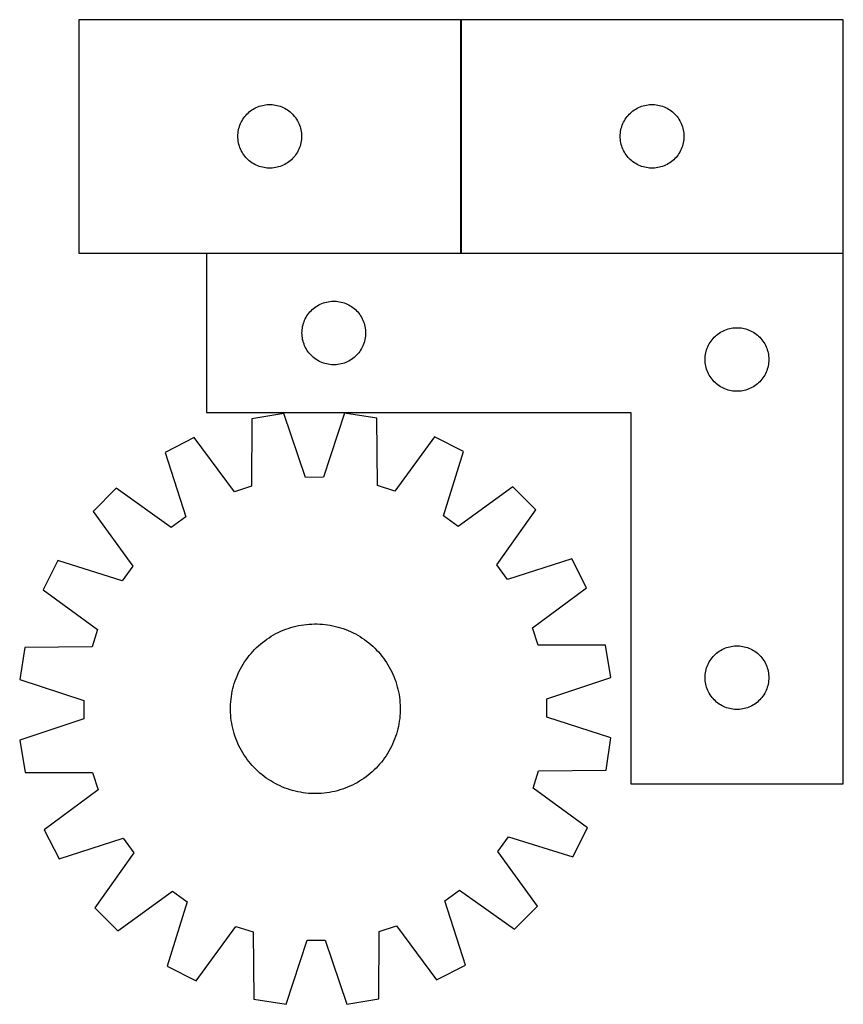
# Model space of a CAD drawing. Header units: millimetres. Extents: x 9 to 1428, y 7 to 471.
# Tile 3 of 5: x 601 to 989, y 7 to 471. Entities that reach past the tile are written whole.
import ezdxf

# ---------------------------------------------------------------- set-up
doc = ezdxf.new("R2010")
doc.units = ezdxf.units.MM
doc.layers.add('COMMON', color=5, linetype='CONTINUOUS', true_color=0x0000ff)
doc.layers.add('CUT', color=7, linetype='CONTINUOUS', true_color=0x000000)

msp = doc.modelspace()

# ---------------------------------------------------------------- linework, layer by layer
at = {"layer": 'COMMON'}
for p, q in [((809.150238, 360.725459), (809.150238, 470.725459)), ((989.350239, 360.725459), (989.350239, 371.380182)), ((689.250238, 360.625458), (809.050237, 360.625458)), ((809.250238, 360.625458), (989.250238, 360.625458)), ((989.350239, 110.525458), (989.350239, 360.525458))]:
    msp.add_line(p, q, dxfattribs=at)
at = {"layer": 'CUT'}
for p, q in [((809.050237, 470.725459), (629.050237, 470.725459)), ((629.050237, 470.725459), (629.050237, 360.725459)), ((809.050237, 360.725459), (809.050237, 470.725459)), ((989.250238, 470.725459), (809.250238, 470.725459)), ((809.250238, 470.725459), (809.250238, 360.725459)), ((989.250238, 360.725459), (989.250238, 470.725459)), ((708.861137, 426.73374), (709.441339, 427.243666)), ((709.441339, 427.243666), (710.047023, 427.723048)), ((710.047023, 427.723048), (710.676581, 428.170614)), ((710.676581, 428.170614), (711.328345, 428.585179)), ((711.328345, 428.585179), (712.000586, 428.965641)), ((712.000586, 428.965641), (712.691521, 429.310993)), ((712.691521, 429.310993), (713.399319, 429.620319)), ((713.399319, 429.620319), (714.122101, 429.892798)), ((714.122101, 429.892798), (714.857953, 430.127707)), ((714.857953, 430.127707), (715.604921, 430.324425)), ((715.604921, 430.324425), (716.361026, 430.482429)), ((716.361026, 430.482429), (717.124262, 430.601299)), ((717.124262, 430.601299), (717.892605, 430.680722)), ((717.892605, 430.680722), (718.664018, 430.720486)), ((718.664018, 430.720486), (719.436456, 430.720486)), ((719.436456, 430.720486), (720.207869, 430.680722)), ((720.207869, 430.680722), (720.976212, 430.601299)), ((720.976212, 430.601299), (721.739449, 430.482429)), ((721.739449, 430.482429), (722.495553, 430.324425)), ((722.495553, 430.324425), (723.242522, 430.127707)), ((723.242522, 430.127707), (723.978373, 429.892798)), ((723.978373, 429.892798), (724.701156, 429.620319)), ((724.701156, 429.620319), (725.408953, 429.310993)), ((725.408953, 429.310993), (726.099888, 428.965641)), ((726.099888, 428.965641), (726.772129, 428.585179)), ((726.772129, 428.585179), (727.423893, 428.170614)), ((727.423893, 428.170614), (728.053451, 427.723048)), ((728.053451, 427.723048), (728.659135, 427.243666)), ((728.659135, 427.243666), (729.239337, 426.73374)), ((889.061138, 426.73374), (889.64134, 427.243666)), ((889.64134, 427.243666), (890.247024, 427.723048)), ((890.247024, 427.723048), (890.876582, 428.170614)), ((890.876582, 428.170614), (891.528346, 428.585179)), ((891.528346, 428.585179), (892.200587, 428.965641)), ((892.200587, 428.965641), (892.891522, 429.310993)), ((892.891522, 429.310993), (893.59932, 429.620319)), ((893.59932, 429.620319), (894.322102, 429.892798)), ((894.322102, 429.892798), (895.057954, 430.127707)), ((895.057954, 430.127707), (895.804922, 430.324425)), ((895.804922, 430.324425), (896.561027, 430.482429)), ((896.561027, 430.482429), (897.324263, 430.601299)), ((897.324263, 430.601299), (898.092606, 430.680722)), ((898.092606, 430.680722), (898.864019, 430.720486)), ((898.864019, 430.720486), (899.636457, 430.720486)), ((899.636457, 430.720486), (900.40787, 430.680722)), ((900.40787, 430.680722), (901.176213, 430.601299)), ((901.176213, 430.601299), (901.93945, 430.482429)), ((901.93945, 430.482429), (902.695554, 430.324425)), ((902.695554, 430.324425), (903.442523, 430.127707)), ((903.442523, 430.127707), (904.178374, 429.892798)), ((904.178374, 429.892798), (904.901157, 429.620319)), ((904.901157, 429.620319), (905.608954, 429.310993)), ((905.608954, 429.310993), (906.299889, 428.965641)), ((906.299889, 428.965641), (906.97213, 428.585179)), ((906.97213, 428.585179), (907.623894, 428.170614)), ((907.623894, 428.170614), (908.253452, 427.723048)), ((908.253452, 427.723048), (908.859136, 427.243666)), ((908.859136, 427.243666), (909.439338, 426.73374)), ((705.305484, 421.732268), (705.632931, 422.431866)), ((705.632931, 422.431866), (705.995959, 423.11368)), ((705.995959, 423.11368), (706.393604, 423.775902)), ((706.393604, 423.775902), (706.824812, 424.416776)), ((706.824812, 424.416776), (707.28844, 425.034602)), ((707.28844, 425.034602), (707.783258, 425.627741)), ((707.783258, 425.627741), (708.307954, 426.194622)), ((708.307954, 426.194622), (708.861137, 426.73374)), ((729.239337, 426.73374), (729.79252, 426.194622)), ((729.79252, 426.194622), (730.317216, 425.627741)), ((730.317216, 425.627741), (730.812034, 425.034602)), ((730.812034, 425.034602), (731.275662, 424.416776)), ((731.275662, 424.416776), (731.706871, 423.775902)), ((731.706871, 423.775902), (732.104516, 423.11368)), ((732.104516, 423.11368), (732.467543, 422.431866)), ((732.467543, 422.431866), (732.794991, 421.732268)), ((885.505485, 421.732268), (885.832932, 422.431866)), ((885.832932, 422.431866), (886.19596, 423.11368)), ((886.19596, 423.11368), (886.593605, 423.775902)), ((886.593605, 423.775902), (887.024813, 424.416776)), ((887.024813, 424.416776), (887.488441, 425.034602)), ((887.488441, 425.034602), (887.983259, 425.627741)), ((887.983259, 425.627741), (888.507955, 426.194622)), ((888.507955, 426.194622), (889.061138, 426.73374)), ((909.439338, 426.73374), (909.992521, 426.194622)), ((909.992521, 426.194622), (910.517217, 425.627741)), ((910.517217, 425.627741), (911.012035, 425.034602)), ((911.012035, 425.034602), (911.475663, 424.416776)), ((911.475663, 424.416776), (911.906872, 423.775902)), ((911.906872, 423.775902), (912.304517, 423.11368)), ((912.304517, 423.11368), (912.667544, 422.431866)), ((912.667544, 422.431866), (912.994992, 421.732268)), ((704.129739, 417.267774), (704.228919, 418.033818)), ((704.228919, 418.033818), (704.367402, 418.79374)), ((704.367402, 418.79374), (704.544821, 419.545526)), ((704.544821, 419.545526), (704.760706, 420.287182)), ((704.760706, 420.287182), (705.014485, 421.016741)), ((705.014485, 421.016741), (705.305484, 421.732268)), ((732.794991, 421.732268), (733.085989, 421.016741)), ((733.085989, 421.016741), (733.339768, 420.287182)), ((733.339768, 420.287182), (733.555653, 419.545526)), ((733.555653, 419.545526), (733.733072, 418.79374)), ((733.733072, 418.79374), (733.871556, 418.033818)), ((733.871556, 418.033818), (733.970735, 417.267774)), ((884.32974, 417.267774), (884.42892, 418.033818)), ((884.42892, 418.033818), (884.567403, 418.79374)), ((884.567403, 418.79374), (884.744822, 419.545526)), ((884.744822, 419.545526), (884.960707, 420.287182)), ((884.960707, 420.287182), (885.214486, 421.016741)), ((885.214486, 421.016741), (885.505485, 421.732268)), ((912.994992, 421.732268), (913.28599, 421.016741)), ((913.28599, 421.016741), (913.539769, 420.287182)), ((913.539769, 420.287182), (913.755654, 419.545526)), ((913.755654, 419.545526), (913.933073, 418.79374)), ((913.933073, 418.79374), (914.071557, 418.033818)), ((914.071557, 418.033818), (914.170736, 417.267774)), ((704.050237, 415.725459), (704.070126, 416.497641)), ((704.070126, 414.953278), (704.050237, 415.725459)), ((704.070126, 416.497641), (704.129739, 417.267774)), ((704.129739, 414.183144), (704.070126, 414.953278)), ((704.228919, 413.417101), (704.129739, 414.183144)), ((704.367402, 412.657178), (704.228919, 413.417101)), ((733.871556, 413.417101), (733.733072, 412.657178)), ((733.970735, 414.183144), (733.871556, 413.417101)), ((733.970735, 417.267774), (734.030348, 416.497641)), ((734.030348, 414.953278), (733.970735, 414.183144)), ((734.030348, 416.497641), (734.050237, 415.725459)), ((734.050237, 415.725459), (734.030348, 414.953278)), ((884.250238, 415.725459), (884.270127, 416.497641)), ((884.270127, 414.953278), (884.250238, 415.725459)), ((884.270127, 416.497641), (884.32974, 417.267774)), ((884.32974, 414.183144), (884.270127, 414.953278)), ((884.42892, 413.417101), (884.32974, 414.183144)), ((884.567403, 412.657178), (884.42892, 413.417101)), ((914.071557, 413.417101), (913.933073, 412.657178)), ((914.170736, 414.183144), (914.071557, 413.417101)), ((914.170736, 417.267774), (914.230349, 416.497641)), ((914.230349, 414.953278), (914.170736, 414.183144)), ((914.230349, 416.497641), (914.250238, 415.725459)), ((914.250238, 415.725459), (914.230349, 414.953278)), ((704.544821, 411.905392), (704.367402, 412.657178)), ((704.760706, 411.163737), (704.544821, 411.905392)), ((705.014485, 410.434178), (704.760706, 411.163737)), ((705.305484, 409.718651), (705.014485, 410.434178)), ((705.632931, 409.019052), (705.305484, 409.718651)), ((705.995959, 408.337238), (705.632931, 409.019052)), ((732.467543, 409.019052), (732.104516, 408.337238)), ((732.794991, 409.718651), (732.467543, 409.019052)), ((733.085989, 410.434178), (732.794991, 409.718651)), ((733.339768, 411.163737), (733.085989, 410.434178)), ((733.555653, 411.905392), (733.339768, 411.163737)), ((733.733072, 412.657178), (733.555653, 411.905392)), ((884.744822, 411.905392), (884.567403, 412.657178)), ((884.960707, 411.163737), (884.744822, 411.905392)), ((885.214486, 410.434178), (884.960707, 411.163737)), ((885.505485, 409.718651), (885.214486, 410.434178)), ((885.832932, 409.019052), (885.505485, 409.718651)), ((886.19596, 408.337238), (885.832932, 409.019052)), ((912.667544, 409.019052), (912.304517, 408.337238)), ((912.994992, 409.718651), (912.667544, 409.019052)), ((913.28599, 410.434178), (912.994992, 409.718651)), ((913.539769, 411.163737), (913.28599, 410.434178)), ((913.755654, 411.905392), (913.539769, 411.163737)), ((913.933073, 412.657178), (913.755654, 411.905392)), ((706.393604, 407.675016), (705.995959, 408.337238)), ((706.824812, 407.034143), (706.393604, 407.675016)), ((707.28844, 406.416317), (706.824812, 407.034143)), ((707.783258, 405.823177), (707.28844, 406.416317)), ((708.307954, 405.256297), (707.783258, 405.823177)), ((708.861137, 404.717179), (708.307954, 405.256297)), ((709.441339, 404.207253), (708.861137, 404.717179)), ((710.047023, 403.727871), (709.441339, 404.207253)), ((728.659135, 404.207253), (728.053451, 403.727871)), ((729.239337, 404.717179), (728.659135, 404.207253)), ((729.79252, 405.256297), (729.239337, 404.717179)), ((730.317216, 405.823177), (729.79252, 405.256297)), ((730.812034, 406.416317), (730.317216, 405.823177)), ((731.275662, 407.034143), (730.812034, 406.416317)), ((731.706871, 407.675016), (731.275662, 407.034143)), ((732.104516, 408.337238), (731.706871, 407.675016)), ((886.593605, 407.675016), (886.19596, 408.337238)), ((887.024813, 407.034143), (886.593605, 407.675016)), ((887.488441, 406.416317), (887.024813, 407.034143)), ((887.983259, 405.823177), (887.488441, 406.416317)), ((888.507955, 405.256297), (887.983259, 405.823177)), ((889.061138, 404.717179), (888.507955, 405.256297)), ((889.64134, 404.207253), (889.061138, 404.717179)), ((890.247024, 403.727871), (889.64134, 404.207253)), ((908.859136, 404.207253), (908.253452, 403.727871)), ((909.439338, 404.717179), (908.859136, 404.207253)), ((909.992521, 405.256297), (909.439338, 404.717179)), ((910.517217, 405.823177), (909.992521, 405.256297)), ((911.012035, 406.416317), (910.517217, 405.823177)), ((911.475663, 407.034143), (911.012035, 406.416317)), ((911.906872, 407.675016), (911.475663, 407.034143)), ((912.304517, 408.337238), (911.906872, 407.675016)), ((710.676581, 403.280304), (710.047023, 403.727871)), ((711.328345, 402.86574), (710.676581, 403.280304)), ((712.000586, 402.485277), (711.328345, 402.86574)), ((712.691521, 402.139925), (712.000586, 402.485277)), ((713.399319, 401.8306), (712.691521, 402.139925)), ((714.122101, 401.558121), (713.399319, 401.8306)), ((714.857953, 401.323211), (714.122101, 401.558121)), ((715.604921, 401.126494), (714.857953, 401.323211)), ((716.361026, 400.96849), (715.604921, 401.126494)), ((717.124262, 400.849619), (716.361026, 400.96849)), ((717.892605, 400.770196), (717.124262, 400.849619)), ((718.664018, 400.730432), (717.892605, 400.770196)), ((719.436456, 400.730432), (718.664018, 400.730432)), ((720.207869, 400.770196), (719.436456, 400.730432)), ((720.976212, 400.849619), (720.207869, 400.770196)), ((721.739449, 400.96849), (720.976212, 400.849619)), ((722.495553, 401.126494), (721.739449, 400.96849)), ((723.242522, 401.323211), (722.495553, 401.126494)), ((723.978373, 401.558121), (723.242522, 401.323211)), ((724.701156, 401.8306), (723.978373, 401.558121)), ((725.408953, 402.139925), (724.701156, 401.8306)), ((726.099888, 402.485277), (725.408953, 402.139925)), ((726.772129, 402.86574), (726.099888, 402.485277)), ((727.423893, 403.280304), (726.772129, 402.86574)), ((728.053451, 403.727871), (727.423893, 403.280304)), ((890.876582, 403.280304), (890.247024, 403.727871)), ((891.528346, 402.86574), (890.876582, 403.280304)), ((892.200587, 402.485277), (891.528346, 402.86574)), ((892.891522, 402.139925), (892.200587, 402.485277)), ((893.59932, 401.8306), (892.891522, 402.139925)), ((894.322102, 401.558121), (893.59932, 401.8306)), ((895.057954, 401.323211), (894.322102, 401.558121)), ((895.804922, 401.126494), (895.057954, 401.323211)), ((896.561027, 400.96849), (895.804922, 401.126494)), ((897.324263, 400.849619), (896.561027, 400.96849)), ((898.092606, 400.770196), (897.324263, 400.849619)), ((898.864019, 400.730432), (898.092606, 400.770196)), ((899.636457, 400.730432), (898.864019, 400.730432)), ((900.40787, 400.770196), (899.636457, 400.730432)), ((901.176213, 400.849619), (900.40787, 400.770196)), ((901.93945, 400.96849), (901.176213, 400.849619)), ((902.695554, 401.126494), (901.93945, 400.96849)), ((903.442523, 401.323211), (902.695554, 401.126494)), ((904.178374, 401.558121), (903.442523, 401.323211)), ((904.901157, 401.8306), (904.178374, 401.558121)), ((905.608954, 402.139925), (904.901157, 401.8306)), ((906.299889, 402.485277), (905.608954, 402.139925)), ((906.97213, 402.86574), (906.299889, 402.485277)), ((907.623894, 403.280304), (906.97213, 402.86574)), ((908.253452, 403.727871), (907.623894, 403.280304)), ((629.050237, 360.725459), (809.050237, 360.725459)), ((989.250238, 360.525458), (689.250238, 360.525458)), ((689.250238, 360.525458), (689.250238, 285.525458)), ((809.250238, 360.725459), (989.250238, 360.725459)), ((989.250238, 110.525458), (989.250238, 360.525458)), ((739.061138, 334.033739), (739.64134, 334.543665)), ((739.64134, 334.543665), (740.247024, 335.023047)), ((740.247024, 335.023047), (740.876582, 335.470613)), ((740.876582, 335.470613), (741.528346, 335.885178)), ((741.528346, 335.885178), (742.200587, 336.26564)), ((742.200587, 336.26564), (742.891522, 336.610992)), ((742.891522, 336.610992), (743.59932, 336.920318)), ((743.59932, 336.920318), (744.322102, 337.192797)), ((744.322102, 337.192797), (745.057954, 337.427706)), ((745.057954, 337.427706), (745.804922, 337.624424)), ((745.804922, 337.624424), (746.561027, 337.782428)), ((746.561027, 337.782428), (747.324263, 337.901298)), ((747.324263, 337.901298), (748.092606, 337.980721)), ((748.092606, 337.980721), (748.864019, 338.020485)), ((748.864019, 338.020485), (749.636457, 338.020485)), ((749.636457, 338.020485), (750.40787, 337.980721)), ((750.40787, 337.980721), (751.176213, 337.901298)), ((751.176213, 337.901298), (751.93945, 337.782428)), ((751.93945, 337.782428), (752.695554, 337.624424)), ((752.695554, 337.624424), (753.442523, 337.427706)), ((753.442523, 337.427706), (754.178374, 337.192797)), ((754.178374, 337.192797), (754.901157, 336.920318)), ((754.901157, 336.920318), (755.608954, 336.610992)), ((755.608954, 336.610992), (756.299889, 336.26564)), ((756.299889, 336.26564), (756.97213, 335.885178)), ((756.97213, 335.885178), (757.623894, 335.470613)), ((757.623894, 335.470613), (758.253452, 335.023047)), ((758.253452, 335.023047), (758.859136, 334.543665)), ((758.859136, 334.543665), (759.439338, 334.033739)), ((735.505485, 329.032267), (735.832932, 329.731865)), ((735.832932, 329.731865), (736.19596, 330.413679)), ((736.19596, 330.413679), (736.593605, 331.075901)), ((736.593605, 331.075901), (737.024813, 331.716775)), ((737.024813, 331.716775), (737.488441, 332.334601)), ((737.488441, 332.334601), (737.983259, 332.92774)), ((737.983259, 332.92774), (738.507955, 333.494621)), ((738.507955, 333.494621), (739.061138, 334.033739)), ((759.439338, 334.033739), (759.992521, 333.494621)), ((759.992521, 333.494621), (760.517217, 332.92774)), ((760.517217, 332.92774), (761.012035, 332.334601)), ((761.012035, 332.334601), (761.475663, 331.716775)), ((761.475663, 331.716775), (761.906872, 331.075901)), ((761.906872, 331.075901), (762.304517, 330.413679)), ((762.304517, 330.413679), (762.667544, 329.731865)), ((762.667544, 329.731865), (762.994992, 329.032267)), ((734.32974, 324.567773), (734.42892, 325.333817)), ((734.42892, 325.333817), (734.567403, 326.093739)), ((734.567403, 326.093739), (734.744822, 326.845525)), ((734.744822, 326.845525), (734.960707, 327.587181)), ((734.960707, 327.587181), (735.214486, 328.31674)), ((735.214486, 328.31674), (735.505485, 329.032267)), ((762.994992, 329.032267), (763.28599, 328.31674)), ((763.28599, 328.31674), (763.539769, 327.587181)), ((763.539769, 327.587181), (763.755654, 326.845525)), ((763.755654, 326.845525), (763.933073, 326.093739)), ((763.933073, 326.093739), (764.071557, 325.333817)), ((764.071557, 325.333817), (764.170736, 324.567773)), ((935.057954, 324.927706), (935.804922, 325.124424)), ((935.804922, 325.124424), (936.561027, 325.282428)), ((936.561027, 325.282428), (937.324263, 325.401298)), ((937.324263, 325.401298), (938.092606, 325.480721)), ((938.092606, 325.480721), (938.864019, 325.520485)), ((938.864019, 325.520485), (939.636457, 325.520485)), ((939.636457, 325.520485), (940.40787, 325.480721)), ((940.40787, 325.480721), (941.176213, 325.401298)), ((941.176213, 325.401298), (941.93945, 325.282428)), ((941.93945, 325.282428), (942.695554, 325.124424)), ((942.695554, 325.124424), (943.442523, 324.927706)), ((734.250238, 323.025458), (734.270127, 323.79764)), ((734.270127, 322.253277), (734.250238, 323.025458)), ((734.270127, 323.79764), (734.32974, 324.567773)), ((734.32974, 321.483143), (734.270127, 322.253277)), ((734.42892, 320.7171), (734.32974, 321.483143)), ((734.567403, 319.957177), (734.42892, 320.7171)), ((764.071557, 320.7171), (763.933073, 319.957177)), ((764.170736, 321.483143), (764.071557, 320.7171)), ((764.170736, 324.567773), (764.230349, 323.79764)), ((764.230349, 322.253277), (764.170736, 321.483143)), ((764.230349, 323.79764), (764.250238, 323.025458)), ((764.250238, 323.025458), (764.230349, 322.253277)), ((927.488441, 319.834601), (927.983259, 320.42774)), ((927.983259, 320.42774), (928.507955, 320.994621)), ((928.507955, 320.994621), (929.061138, 321.533739)), ((929.061138, 321.533739), (929.64134, 322.043665)), ((929.64134, 322.043665), (930.247024, 322.523047)), ((930.247024, 322.523047), (930.876582, 322.970613)), ((930.876582, 322.970613), (931.528346, 323.385178)), ((931.528346, 323.385178), (932.200587, 323.76564)), ((932.200587, 323.76564), (932.891522, 324.110992)), ((932.891522, 324.110992), (933.59932, 324.420318)), ((933.59932, 324.420318), (934.322102, 324.692797)), ((934.322102, 324.692797), (935.057954, 324.927706)), ((943.442523, 324.927706), (944.178374, 324.692797)), ((944.178374, 324.692797), (944.901157, 324.420318)), ((944.901157, 324.420318), (945.608954, 324.110992)), ((945.608954, 324.110992), (946.299889, 323.76564)), ((946.299889, 323.76564), (946.97213, 323.385178)), ((946.97213, 323.385178), (947.623894, 322.970613)), ((947.623894, 322.970613), (948.253452, 322.523047)), ((948.253452, 322.523047), (948.859136, 322.043665)), ((948.859136, 322.043665), (949.439338, 321.533739)), ((949.439338, 321.533739), (949.992521, 320.994621)), ((949.992521, 320.994621), (950.517217, 320.42774)), ((950.517217, 320.42774), (951.012035, 319.834601)), ((734.744822, 319.205391), (734.567403, 319.957177)), ((734.960707, 318.463736), (734.744822, 319.205391)), ((735.214486, 317.734177), (734.960707, 318.463736)), ((735.505485, 317.01865), (735.214486, 317.734177)), ((735.832932, 316.319051), (735.505485, 317.01865)), ((736.19596, 315.637237), (735.832932, 316.319051)), ((762.667544, 316.319051), (762.304517, 315.637237)), ((762.994992, 317.01865), (762.667544, 316.319051)), ((763.28599, 317.734177), (762.994992, 317.01865)), ((763.539769, 318.463736), (763.28599, 317.734177)), ((763.755654, 319.205391), (763.539769, 318.463736)), ((763.933073, 319.957177), (763.755654, 319.205391)), ((924.960707, 315.087181), (925.214486, 315.81674)), ((925.214486, 315.81674), (925.505485, 316.532267)), ((925.505485, 316.532267), (925.832932, 317.231865)), ((925.832932, 317.231865), (926.19596, 317.913679)), ((926.19596, 317.913679), (926.593605, 318.575901)), ((926.593605, 318.575901), (927.024813, 319.216775)), ((927.024813, 319.216775), (927.488441, 319.834601)), ((951.012035, 319.834601), (951.475663, 319.216775)), ((951.475663, 319.216775), (951.906872, 318.575901)), ((951.906872, 318.575901), (952.304517, 317.913679)), ((952.304517, 317.913679), (952.667544, 317.231865)), ((952.667544, 317.231865), (952.994992, 316.532267)), ((952.994992, 316.532267), (953.28599, 315.81674)), ((953.28599, 315.81674), (953.539769, 315.087181)), ((736.593605, 314.975015), (736.19596, 315.637237)), ((737.024813, 314.334142), (736.593605, 314.975015)), ((737.488441, 313.716316), (737.024813, 314.334142)), ((737.983259, 313.123176), (737.488441, 313.716316)), ((738.507955, 312.556296), (737.983259, 313.123176)), ((739.061138, 312.017178), (738.507955, 312.556296)), ((739.64134, 311.507252), (739.061138, 312.017178)), ((740.247024, 311.02787), (739.64134, 311.507252)), ((740.876582, 310.580303), (740.247024, 311.02787)), ((758.253452, 311.02787), (757.623894, 310.580303)), ((758.859136, 311.507252), (758.253452, 311.02787)), ((759.439338, 312.017178), (758.859136, 311.507252)), ((759.992521, 312.556296), (759.439338, 312.017178)), ((760.517217, 313.123176), (759.992521, 312.556296)), ((761.012035, 313.716316), (760.517217, 313.123176)), ((761.475663, 314.334142), (761.012035, 313.716316)), ((761.906872, 314.975015), (761.475663, 314.334142)), ((762.304517, 315.637237), (761.906872, 314.975015)), ((924.250238, 310.525458), (924.270127, 311.29764)), ((924.270127, 311.29764), (924.32974, 312.067773)), ((924.32974, 312.067773), (924.42892, 312.833817)), ((924.42892, 312.833817), (924.567403, 313.593739)), ((924.567403, 313.593739), (924.744822, 314.345525)), ((924.744822, 314.345525), (924.960707, 315.087181)), ((953.539769, 315.087181), (953.755654, 314.345525)), ((953.755654, 314.345525), (953.933073, 313.593739)), ((953.933073, 313.593739), (954.071557, 312.833817)), ((954.071557, 312.833817), (954.170736, 312.067773)), ((954.170736, 312.067773), (954.230349, 311.29764)), ((954.230349, 311.29764), (954.250238, 310.525458)), ((741.528346, 310.165739), (740.876582, 310.580303)), ((742.200587, 309.785276), (741.528346, 310.165739)), ((742.891522, 309.439924), (742.200587, 309.785276)), ((743.59932, 309.130599), (742.891522, 309.439924)), ((744.322102, 308.85812), (743.59932, 309.130599)), ((745.057954, 308.62321), (744.322102, 308.85812)), ((745.804922, 308.426493), (745.057954, 308.62321)), ((746.561027, 308.268489), (745.804922, 308.426493)), ((747.324263, 308.149618), (746.561027, 308.268489)), ((748.092606, 308.070195), (747.324263, 308.149618)), ((748.864019, 308.030431), (748.092606, 308.070195)), ((749.636457, 308.030431), (748.864019, 308.030431)), ((750.40787, 308.070195), (749.636457, 308.030431)), ((751.176213, 308.149618), (750.40787, 308.070195)), ((751.93945, 308.268489), (751.176213, 308.149618)), ((752.695554, 308.426493), (751.93945, 308.268489)), ((753.442523, 308.62321), (752.695554, 308.426493)), ((754.178374, 308.85812), (753.442523, 308.62321)), ((754.901157, 309.130599), (754.178374, 308.85812)), ((755.608954, 309.439924), (754.901157, 309.130599)), ((756.299889, 309.785276), (755.608954, 309.439924)), ((756.97213, 310.165739), (756.299889, 309.785276)), ((757.623894, 310.580303), (756.97213, 310.165739)), ((924.270127, 309.753277), (924.250238, 310.525458)), ((924.32974, 308.983143), (924.270127, 309.753277)), ((924.42892, 308.2171), (924.32974, 308.983143)), ((924.567403, 307.457177), (924.42892, 308.2171)), ((924.744822, 306.705391), (924.567403, 307.457177)), ((924.960707, 305.963736), (924.744822, 306.705391)), ((953.755654, 306.705391), (953.539769, 305.963736)), ((953.933073, 307.457177), (953.755654, 306.705391)), ((954.071557, 308.2171), (953.933073, 307.457177)), ((954.170736, 308.983143), (954.071557, 308.2171)), ((954.230349, 309.753277), (954.170736, 308.983143)), ((954.250238, 310.525458), (954.230349, 309.753277)), ((925.214486, 305.234177), (924.960707, 305.963736)), ((925.505485, 304.51865), (925.214486, 305.234177)), ((925.832932, 303.819051), (925.505485, 304.51865)), ((926.19596, 303.137237), (925.832932, 303.819051)), ((926.593605, 302.475015), (926.19596, 303.137237)), ((927.024813, 301.834142), (926.593605, 302.475015)), ((927.488441, 301.216316), (927.024813, 301.834142)), ((951.475663, 301.834142), (951.012035, 301.216316)), ((951.906872, 302.475015), (951.475663, 301.834142)), ((952.304517, 303.137237), (951.906872, 302.475015)), ((952.667544, 303.819051), (952.304517, 303.137237)), ((952.994992, 304.51865), (952.667544, 303.819051)), ((953.28599, 305.234177), (952.994992, 304.51865)), ((953.539769, 305.963736), (953.28599, 305.234177)), ((927.983259, 300.623176), (927.488441, 301.216316)), ((928.507955, 300.056296), (927.983259, 300.623176)), ((929.061138, 299.517178), (928.507955, 300.056296)), ((929.64134, 299.007252), (929.061138, 299.517178)), ((930.247024, 298.52787), (929.64134, 299.007252)), ((930.876582, 298.080303), (930.247024, 298.52787)), ((931.528346, 297.665739), (930.876582, 298.080303)), ((932.200587, 297.285276), (931.528346, 297.665739)), ((932.891522, 296.939924), (932.200587, 297.285276)), ((946.299889, 297.285276), (945.608954, 296.939924)), ((946.97213, 297.665739), (946.299889, 297.285276)), ((947.623894, 298.080303), (946.97213, 297.665739)), ((948.253452, 298.52787), (947.623894, 298.080303)), ((948.859136, 299.007252), (948.253452, 298.52787)), ((949.439338, 299.517178), (948.859136, 299.007252)), ((949.992521, 300.056296), (949.439338, 299.517178)), ((950.517217, 300.623176), (949.992521, 300.056296)), ((951.012035, 301.216316), (950.517217, 300.623176)), ((933.59932, 296.630599), (932.891522, 296.939924)), ((934.322102, 296.35812), (933.59932, 296.630599)), ((935.057954, 296.12321), (934.322102, 296.35812)), ((935.804922, 295.926493), (935.057954, 296.12321)), ((936.561027, 295.768489), (935.804922, 295.926493)), ((937.324263, 295.649618), (936.561027, 295.768489)), ((938.092606, 295.570195), (937.324263, 295.649618)), ((938.864019, 295.530431), (938.092606, 295.570195)), ((939.636457, 295.530431), (938.864019, 295.530431)), ((940.40787, 295.570195), (939.636457, 295.530431)), ((941.176213, 295.649618), (940.40787, 295.570195)), ((941.93945, 295.768489), (941.176213, 295.649618)), ((942.695554, 295.926493), (941.93945, 295.768489)), ((943.442523, 296.12321), (942.695554, 295.926493)), ((944.178374, 296.35812), (943.442523, 296.12321)), ((944.901157, 296.630599), (944.178374, 296.35812)), ((945.608954, 296.939924), (944.901157, 296.630599)), ((689.250238, 285.525458), (889.250238, 285.525458)), ((725.773105, 285.057422), (710.585461, 282.594489)), ((735.866493, 254.93935), (725.773105, 285.057422)), ((754.311758, 285.162666), (744.440779, 254.97097)), ((769.517153, 282.811815), (754.311758, 285.162666)), ((889.250238, 285.525458), (889.250238, 110.525458)), ((710.585461, 282.594489), (710.527349, 250.830179)), ((769.80954, 251.048798), (769.517153, 282.811815)), ((796.691548, 274.09298), (777.973941, 248.429271)), ((810.426286, 267.158462), (796.691548, 274.09298)), ((683.476111, 273.675466), (669.792893, 266.639838)), ((702.38249, 248.150506), (683.476111, 273.675466)), ((669.792893, 266.639838), (679.553336, 236.412226)), ((800.88905, 236.859685), (810.426286, 267.158462)), ((710.527349, 250.830179), (702.38249, 248.150506)), ((744.440779, 254.97097), (735.866493, 254.93935)), ((777.973941, 248.429271), (769.80954, 251.048798)), ((646.766498, 249.780094), (635.927112, 238.860466)), ((672.635179, 231.346806), (646.766498, 249.780094)), ((833.576402, 250.469007), (807.844378, 231.845428)), ((844.49603, 239.629621), (833.576402, 250.469007)), ((635.927112, 238.860466), (654.550691, 213.128442)), ((807.844378, 231.845428), (800.88905, 236.859685)), ((826.062743, 213.76094), (844.49603, 239.629621)), ((679.553336, 236.412226), (672.635179, 231.346806)), ((619.237657, 215.710349), (612.303139, 201.975612)), ((649.536434, 206.173113), (619.237657, 215.710349)), ((831.128163, 206.842783), (826.062743, 213.76094)), ((861.355774, 216.603226), (831.128163, 206.842783)), ((868.391403, 202.920008), (861.355774, 216.603226)), ((654.550691, 213.128442), (649.536434, 206.173113)), ((612.303139, 201.975612), (637.966848, 183.258005)), ((842.866443, 184.013629), (868.391403, 202.920008)), ((736.332335, 185.616472), (737.583826, 185.729514)), ((737.583826, 185.729514), (738.838249, 185.80319)), ((738.838249, 185.80319), (740.094368, 185.837427)), ((740.094368, 185.837427), (741.350943, 185.832192)), ((741.350943, 185.832192), (742.606733, 185.787489)), ((742.606733, 185.787489), (743.860499, 185.703363)), ((743.860499, 185.703363), (745.111004, 185.579897)), ((637.966848, 183.258005), (635.347321, 175.093604)), ((720.882609, 180.667618), (721.986276, 181.268389)), ((721.986276, 181.268389), (723.108269, 181.834198)), ((723.108269, 181.834198), (724.24748, 182.364484)), ((724.24748, 182.364484), (725.402786, 182.858725)), ((725.402786, 182.858725), (726.573047, 183.316434)), ((726.573047, 183.316434), (727.757107, 183.737158)), ((727.757107, 183.737158), (728.953798, 184.120481)), ((728.953798, 184.120481), (730.161939, 184.466027)), ((730.161939, 184.466027), (731.380338, 184.773454)), ((731.380338, 184.773454), (732.607792, 185.042458)), ((732.607792, 185.042458), (733.84309, 185.272774)), ((733.84309, 185.272774), (735.085013, 185.464175)), ((735.085013, 185.464175), (736.332335, 185.616472)), ((745.111004, 185.579897), (746.357014, 185.417213)), ((746.357014, 185.417213), (747.597299, 185.215471)), ((747.597299, 185.215471), (748.830635, 184.97487)), ((748.830635, 184.97487), (750.055805, 184.695647)), ((750.055805, 184.695647), (751.2716, 184.378079)), ((751.2716, 184.378079), (752.47682, 184.022479)), ((752.47682, 184.022479), (753.670276, 183.629197)), ((753.670276, 183.629197), (754.850789, 183.198622)), ((754.850789, 183.198622), (756.017195, 182.731178)), ((756.017195, 182.731178), (757.168343, 182.227328)), ((757.168343, 182.227328), (758.303097, 181.687567)), ((758.303097, 181.687567), (759.420336, 181.11243)), ((759.420336, 181.11243), (760.518959, 180.502483)), ((845.546115, 175.86877), (842.866443, 184.013629)), ((714.705052, 176.364295), (715.676596, 177.161232)), ((715.676596, 177.161232), (716.672693, 177.927259)), ((716.672693, 177.927259), (717.692361, 178.66162)), ((717.692361, 178.66162), (718.734592, 179.363589)), ((718.734592, 179.363589), (719.798358, 180.032475)), ((719.798358, 180.032475), (720.882609, 180.667618)), ((760.518959, 180.502483), (761.59788, 179.858328)), ((761.59788, 179.858328), (762.656036, 179.180602)), ((762.656036, 179.180602), (763.692382, 178.469972)), ((763.692382, 178.469972), (764.705894, 177.727141)), ((764.705894, 177.727141), (765.695574, 176.952841)), ((765.695574, 176.952841), (766.660445, 176.147836)), ((603.584304, 174.801217), (601.233453, 159.595822)), ((635.347321, 175.093604), (603.584304, 174.801217)), ((709.443278, 170.979638), (710.248283, 171.944508)), ((710.248283, 171.944508), (711.083197, 172.883617)), ((711.083197, 172.883617), (711.947198, 173.796036)), ((711.947198, 173.796036), (712.839432, 174.680867)), ((712.839432, 174.680867), (713.759019, 175.537235)), ((713.759019, 175.537235), (714.705052, 176.364295)), ((766.660445, 176.147836), (767.599553, 175.312922)), ((767.599553, 175.312922), (768.511973, 174.448921)), ((768.511973, 174.448921), (769.396803, 173.556687)), ((769.396803, 173.556687), (770.253171, 172.6371)), ((770.253171, 172.6371), (771.080232, 171.691067)), ((877.310425, 175.810658), (845.546115, 175.86877)), ((879.773358, 160.623014), (877.310425, 175.810658)), ((929.061138, 171.533739), (929.64134, 172.043665)), ((929.64134, 172.043665), (930.247024, 172.523047)), ((930.247024, 172.523047), (930.876582, 172.970613)), ((930.876582, 172.970613), (931.528346, 173.385178)), ((931.528346, 173.385178), (932.200587, 173.76564)), ((932.200587, 173.76564), (932.891522, 174.110992)), ((932.891522, 174.110992), (933.59932, 174.420318)), ((933.59932, 174.420318), (934.322102, 174.692797)), ((934.322102, 174.692797), (935.057954, 174.927706)), ((935.057954, 174.927706), (935.804922, 175.124424)), ((935.804922, 175.124424), (936.561027, 175.282428)), ((936.561027, 175.282428), (937.324263, 175.401298)), ((937.324263, 175.401298), (938.092606, 175.480721)), ((938.092606, 175.480721), (938.864019, 175.520485)), ((938.864019, 175.520485), (939.636457, 175.520485)), ((939.636457, 175.520485), (940.40787, 175.480721)), ((940.40787, 175.480721), (941.176213, 175.401298)), ((941.176213, 175.401298), (941.93945, 175.282428)), ((941.93945, 175.282428), (942.695554, 175.124424)), ((942.695554, 175.124424), (943.442523, 174.927706)), ((943.442523, 174.927706), (944.178374, 174.692797)), ((944.178374, 174.692797), (944.901157, 174.420318)), ((944.901157, 174.420318), (945.608954, 174.110992)), ((945.608954, 174.110992), (946.299889, 173.76564)), ((946.299889, 173.76564), (946.97213, 173.385178)), ((946.97213, 173.385178), (947.623894, 172.970613)), ((947.623894, 172.970613), (948.253452, 172.523047)), ((948.253452, 172.523047), (948.859136, 172.043665)), ((948.859136, 172.043665), (949.439338, 171.533739)), ((706.537791, 166.881944), (707.215517, 167.940099)), ((707.215517, 167.940099), (707.926147, 168.976445)), ((707.926147, 168.976445), (708.668978, 169.989958)), ((708.668978, 169.989958), (709.443278, 170.979638)), ((771.080232, 171.691067), (771.877169, 170.719523)), ((771.877169, 170.719523), (772.643196, 169.723426)), ((772.643196, 169.723426), (773.377556, 168.703758)), ((773.377556, 168.703758), (774.079526, 167.661527)), ((774.079526, 167.661527), (774.748412, 166.597761)), ((925.505485, 166.532267), (925.832932, 167.231865)), ((925.832932, 167.231865), (926.19596, 167.913679)), ((926.19596, 167.913679), (926.593605, 168.575901)), ((926.593605, 168.575901), (927.024813, 169.216775)), ((927.024813, 169.216775), (927.488441, 169.834601)), ((927.488441, 169.834601), (927.983259, 170.42774)), ((927.983259, 170.42774), (928.507955, 170.994621)), ((928.507955, 170.994621), (929.061138, 171.533739)), ((949.439338, 171.533739), (949.992521, 170.994621)), ((949.992521, 170.994621), (950.517217, 170.42774)), ((950.517217, 170.42774), (951.012035, 169.834601)), ((951.012035, 169.834601), (951.475663, 169.216775)), ((951.475663, 169.216775), (951.906872, 168.575901)), ((951.906872, 168.575901), (952.304517, 167.913679)), ((952.304517, 167.913679), (952.667544, 167.231865)), ((952.667544, 167.231865), (952.994992, 166.532267)), ((704.168791, 162.452407), (704.708552, 163.58716)), ((704.708552, 163.58716), (705.283689, 164.7044)), ((705.283689, 164.7044), (705.893636, 165.803022)), ((705.893636, 165.803022), (706.537791, 166.881944)), ((774.748412, 166.597761), (775.383554, 165.51351)), ((775.383554, 165.51351), (775.984326, 164.409843)), ((775.984326, 164.409843), (776.550134, 163.28785)), ((776.550134, 163.28785), (777.080421, 162.148639)), ((924.32974, 162.067773), (924.42892, 162.833817)), ((924.42892, 162.833817), (924.567403, 163.593739)), ((924.567403, 163.593739), (924.744822, 164.345525)), ((924.744822, 164.345525), (924.960707, 165.087181)), ((924.960707, 165.087181), (925.214486, 165.81674)), ((925.214486, 165.81674), (925.505485, 166.532267)), ((952.994992, 166.532267), (953.28599, 165.81674)), ((953.28599, 165.81674), (953.539769, 165.087181)), ((953.539769, 165.087181), (953.755654, 164.345525)), ((953.755654, 164.345525), (953.933073, 163.593739)), ((953.933073, 163.593739), (954.071557, 162.833817)), ((954.071557, 162.833817), (954.170736, 162.067773)), ((601.233453, 159.595822), (631.425149, 149.724842)), ((702.37364, 157.760884), (702.766922, 158.954339)), ((702.766922, 158.954339), (703.197497, 160.134853)), ((703.197497, 160.134853), (703.664941, 161.301259)), ((703.664941, 161.301259), (704.168791, 162.452407)), ((777.080421, 162.148639), (777.574662, 160.993333)), ((777.574662, 160.993333), (778.03237, 159.823072)), ((778.03237, 159.823072), (778.453094, 158.639012)), ((778.453094, 158.639012), (778.836418, 157.442321)), ((849.655286, 150.529626), (879.773358, 160.623014)), ((924.250238, 160.525458), (924.270127, 161.29764)), ((924.270127, 159.753277), (924.250238, 160.525458)), ((924.270127, 161.29764), (924.32974, 162.067773)), ((924.32974, 158.983143), (924.270127, 159.753277)), ((924.42892, 158.2171), (924.32974, 158.983143)), ((924.567403, 157.457177), (924.42892, 158.2171)), ((954.071557, 158.2171), (953.933073, 157.457177)), ((954.170736, 158.983143), (954.071557, 158.2171)), ((954.170736, 162.067773), (954.230349, 161.29764)), ((954.230349, 159.753277), (954.170736, 158.983143)), ((954.230349, 161.29764), (954.250238, 160.525458)), ((954.250238, 160.525458), (954.230349, 159.753277)), ((701.180648, 152.881363), (701.421249, 154.114699)), ((701.421249, 154.114699), (701.700472, 155.339869)), ((701.700472, 155.339869), (702.01804, 156.555664)), ((702.01804, 156.555664), (702.37364, 157.760884)), ((778.836418, 157.442321), (779.181964, 156.23418)), ((779.181964, 156.23418), (779.48939, 155.015781)), ((779.48939, 155.015781), (779.758394, 153.788327)), ((779.758394, 153.788327), (779.98871, 152.553029)), ((924.744822, 156.705391), (924.567403, 157.457177)), ((924.960707, 155.963736), (924.744822, 156.705391)), ((925.214486, 155.234177), (924.960707, 155.963736)), ((925.505485, 154.51865), (925.214486, 155.234177)), ((925.832932, 153.819051), (925.505485, 154.51865)), ((926.19596, 153.137237), (925.832932, 153.819051)), ((952.667544, 153.819051), (952.304517, 153.137237)), ((952.994992, 154.51865), (952.667544, 153.819051)), ((953.28599, 155.234177), (952.994992, 154.51865)), ((953.539769, 155.963736), (953.28599, 155.234177)), ((953.755654, 156.705391), (953.539769, 155.963736)), ((953.933073, 157.457177), (953.755654, 156.705391)), ((631.425149, 149.724842), (631.456769, 141.150557)), ((700.60863, 147.890796), (700.692755, 149.144563)), ((700.692755, 149.144563), (700.816222, 150.395068)), ((700.816222, 150.395068), (700.978906, 151.641078)), ((700.978906, 151.641078), (701.180648, 152.881363)), ((779.98871, 152.553029), (780.180111, 151.311106)), ((780.180111, 151.311106), (780.332408, 150.063784)), ((780.332408, 150.063784), (780.44545, 148.812293)), ((780.44545, 148.812293), (780.519126, 147.55787)), ((849.686906, 141.95534), (849.655286, 150.529626)), ((926.593605, 152.475015), (926.19596, 153.137237)), ((927.024813, 151.834142), (926.593605, 152.475015)), ((927.488441, 151.216316), (927.024813, 151.834142)), ((927.983259, 150.623176), (927.488441, 151.216316)), ((928.507955, 150.056296), (927.983259, 150.623176)), ((929.061138, 149.517178), (928.507955, 150.056296)), ((929.64134, 149.007252), (929.061138, 149.517178)), ((930.247024, 148.52787), (929.64134, 149.007252)), ((948.859136, 149.007252), (948.253452, 148.52787)), ((949.439338, 149.517178), (948.859136, 149.007252)), ((949.992521, 150.056296), (949.439338, 149.517178)), ((950.517217, 150.623176), (949.992521, 150.056296)), ((951.012035, 151.216316), (950.517217, 150.623176)), ((951.475663, 151.834142), (951.012035, 151.216316)), ((951.906872, 152.475015), (951.475663, 151.834142)), ((952.304517, 153.137237), (951.906872, 152.475015)), ((700.558692, 145.378432), (700.563927, 146.635006)), ((700.592929, 144.122313), (700.558692, 145.378432)), ((700.563927, 146.635006), (700.60863, 147.890796)), ((700.666605, 142.867889), (700.592929, 144.122313)), ((780.548128, 145.045176), (780.503426, 143.789386)), ((780.519126, 147.55787), (780.553363, 146.301751)), ((780.553363, 146.301751), (780.548128, 145.045176)), ((930.876582, 148.080303), (930.247024, 148.52787)), ((931.528346, 147.665739), (930.876582, 148.080303)), ((932.200587, 147.285276), (931.528346, 147.665739)), ((932.891522, 146.939924), (932.200587, 147.285276)), ((933.59932, 146.630599), (932.891522, 146.939924)), ((934.322102, 146.35812), (933.59932, 146.630599)), ((935.057954, 146.12321), (934.322102, 146.35812)), ((935.804922, 145.926493), (935.057954, 146.12321)), ((936.561027, 145.768489), (935.804922, 145.926493)), ((937.324263, 145.649618), (936.561027, 145.768489)), ((938.092606, 145.570195), (937.324263, 145.649618)), ((938.864019, 145.530431), (938.092606, 145.570195)), ((939.636457, 145.530431), (938.864019, 145.530431)), ((940.40787, 145.570195), (939.636457, 145.530431)), ((941.176213, 145.649618), (940.40787, 145.570195)), ((941.93945, 145.768489), (941.176213, 145.649618)), ((942.695554, 145.926493), (941.93945, 145.768489)), ((943.442523, 146.12321), (942.695554, 145.926493)), ((944.178374, 146.35812), (943.442523, 146.12321)), ((944.901157, 146.630599), (944.178374, 146.35812)), ((945.608954, 146.939924), (944.901157, 146.630599)), ((946.299889, 147.285276), (945.608954, 146.939924)), ((946.97213, 147.665739), (946.299889, 147.285276)), ((947.623894, 148.080303), (946.97213, 147.665739)), ((948.253452, 148.52787), (947.623894, 148.080303)), ((631.456769, 141.150557), (601.338697, 131.057168)), ((700.779647, 141.616399), (700.666605, 142.867889)), ((700.931944, 140.369077), (700.779647, 141.616399)), ((701.123345, 139.127154), (700.931944, 140.369077)), ((780.133149, 140.039105), (779.931407, 138.79882)), ((780.295834, 141.285115), (780.133149, 140.039105)), ((780.4193, 142.53562), (780.295834, 141.285115)), ((780.503426, 143.789386), (780.4193, 142.53562)), ((879.878603, 132.084361), (849.686906, 141.95534)), ((701.353661, 137.891856), (701.123345, 139.127154)), ((701.622665, 136.664402), (701.353661, 137.891856)), ((701.930092, 135.446003), (701.622665, 136.664402)), ((702.275638, 134.237862), (701.930092, 135.446003)), ((779.094016, 135.124519), (778.738415, 133.919299)), ((779.411584, 136.340314), (779.094016, 135.124519)), ((779.690806, 137.565484), (779.411584, 136.340314)), ((779.931407, 138.79882), (779.690806, 137.565484)), ((601.338697, 131.057168), (603.80163, 115.869525)), ((702.658961, 133.041171), (702.275638, 134.237862)), ((703.079685, 131.857111), (702.658961, 133.041171)), ((703.537394, 130.68685), (703.079685, 131.857111)), ((704.031635, 129.531544), (703.537394, 130.68685)), ((777.447115, 130.378924), (776.943264, 129.227776)), ((777.914558, 131.54533), (777.447115, 130.378924)), ((778.345133, 132.725843), (777.914558, 131.54533)), ((778.738415, 133.919299), (778.345133, 132.725843)), ((877.527752, 116.878966), (879.878603, 132.084361)), ((704.561921, 128.392332), (704.031635, 129.531544)), ((705.12773, 127.270339), (704.561921, 128.392332)), ((705.728501, 126.166673), (705.12773, 127.270339)), ((706.363644, 125.082421), (705.728501, 126.166673)), ((775.218419, 125.87716), (774.574265, 124.798239)), ((775.828366, 126.975783), (775.218419, 125.87716)), ((776.403504, 128.093022), (775.828366, 126.975783)), ((776.943264, 129.227776), (776.403504, 128.093022)), ((707.03253, 124.018655), (706.363644, 125.082421)), ((707.734499, 122.976424), (707.03253, 124.018655)), ((708.46886, 121.956757), (707.734499, 122.976424)), ((709.234887, 120.96066), (708.46886, 121.956757)), ((710.031824, 119.989115), (709.234887, 120.96066)), ((771.668777, 120.700545), (770.863773, 119.735674)), ((772.443077, 121.690225), (771.668777, 120.700545)), ((773.185909, 122.703737), (772.443077, 121.690225)), ((773.896538, 123.740083), (773.185909, 122.703737)), ((774.574265, 124.798239), (773.896538, 123.740083)), ((710.858884, 119.043083), (710.031824, 119.989115)), ((711.715252, 118.123496), (710.858884, 119.043083)), ((712.600083, 117.231261), (711.715252, 118.123496)), ((713.512502, 116.367261), (712.600083, 117.231261)), ((714.451611, 115.532346), (713.512502, 116.367261)), ((767.353036, 116.142948), (766.407004, 115.315887)), ((768.272623, 116.999316), (767.353036, 116.142948)), ((769.164858, 117.884146), (768.272623, 116.999316)), ((770.028858, 118.796566), (769.164858, 117.884146)), ((770.863773, 119.735674), (770.028858, 118.796566)), ((843.145207, 108.422178), (845.764735, 116.586579)), ((845.764735, 116.586579), (877.527752, 116.878966)), ((603.80163, 115.869525), (635.56594, 115.811413)), ((635.56594, 115.811413), (638.245613, 107.666554)), ((715.416481, 114.727342), (714.451611, 115.532346)), ((716.406161, 113.953042), (715.416481, 114.727342)), ((717.419674, 113.21021), (716.406161, 113.953042)), ((718.45602, 112.499581), (717.419674, 113.21021)), ((719.514175, 111.821854), (718.45602, 112.499581)), ((720.593097, 111.1777), (719.514175, 111.821854)), ((761.313698, 111.647707), (760.229446, 111.012565)), ((762.377464, 112.316593), (761.313698, 111.647707)), ((763.419695, 113.018563), (762.377464, 112.316593)), ((764.439362, 113.752923), (763.419695, 113.018563)), ((765.435459, 114.51895), (764.439362, 113.752923)), ((766.407004, 115.315887), (765.435459, 114.51895)), ((638.245613, 107.666554), (612.720653, 88.760175)), ((721.691719, 110.567753), (720.593097, 111.1777)), ((722.808959, 109.992615), (721.691719, 110.567753)), ((723.943712, 109.452855), (722.808959, 109.992615)), ((725.09486, 108.949004), (723.943712, 109.452855)), ((726.261266, 108.481561), (725.09486, 108.949004)), ((727.44178, 108.050986), (726.261266, 108.481561)), ((728.635235, 107.657704), (727.44178, 108.050986)), ((729.840455, 107.302103), (728.635235, 107.657704)), ((731.05625, 106.984535), (729.840455, 107.302103)), ((732.28142, 106.705313), (731.05625, 106.984535)), ((749.731717, 106.906729), (748.504263, 106.637725)), ((750.950116, 107.214155), (749.731717, 106.906729)), ((752.158257, 107.559701), (750.950116, 107.214155)), ((753.354948, 107.943025), (752.158257, 107.559701)), ((754.539008, 108.363749), (753.354948, 107.943025)), ((755.709269, 108.821457), (754.539008, 108.363749)), ((756.864575, 109.315698), (755.709269, 108.821457)), ((758.003787, 109.845985), (756.864575, 109.315698)), ((759.12578, 110.411793), (758.003787, 109.845985)), ((760.229446, 111.012565), (759.12578, 110.411793)), ((868.808916, 89.704571), (843.145207, 108.422178)), ((889.250238, 110.525458), (989.250238, 110.525458)), ((733.514756, 106.464712), (732.28142, 106.705313)), ((734.755041, 106.26297), (733.514756, 106.464712)), ((736.001051, 106.100285), (734.755041, 106.26297)), ((737.251556, 105.976819), (736.001051, 106.100285)), ((738.505323, 105.892693), (737.251556, 105.976819)), ((739.761113, 105.847991), (738.505323, 105.892693)), ((741.017687, 105.842756), (739.761113, 105.847991)), ((742.273806, 105.876993), (741.017687, 105.842756)), ((743.52823, 105.950669), (742.273806, 105.876993)), ((744.77972, 106.063711), (743.52823, 105.950669)), ((746.027042, 106.216008), (744.77972, 106.063711)), ((747.268965, 106.407409), (746.027042, 106.216008)), ((748.504263, 106.637725), (747.268965, 106.407409)), ((612.720653, 88.760175), (619.756281, 75.076956)), ((861.874398, 75.969833), (868.808916, 89.704571)), ((619.756281, 75.076956), (649.983893, 84.8374)), ((649.983893, 84.8374), (655.049313, 77.919243)), ((826.561364, 78.551741), (831.575621, 85.507069)), ((831.575621, 85.507069), (861.874398, 75.969833)), ((655.049313, 77.919243), (636.616025, 52.050561)), ((845.184943, 52.819717), (826.561364, 78.551741)), ((647.535653, 41.211176), (673.267677, 59.834755)), ((673.267677, 59.834755), (680.223006, 54.820498)), ((801.558719, 55.267956), (808.476876, 60.333376)), ((808.476876, 60.333376), (834.345558, 41.900089)), ((636.616025, 52.050561), (647.535653, 41.211176)), ((680.223006, 54.820498), (670.68577, 24.521721)), ((811.319163, 25.040345), (801.558719, 55.267956)), ((834.345558, 41.900089), (845.184943, 52.819717)), ((684.420507, 17.587203), (703.138114, 43.250912)), ((703.138114, 43.250912), (711.302515, 40.631384)), ((770.584706, 40.850004), (778.729565, 43.529676)), ((778.729565, 43.529676), (797.635944, 18.004716)), ((711.302515, 40.631384), (711.594902, 8.868367)), ((770.526594, 9.085694), (770.584706, 40.850004)), ((726.800297, 6.517516), (736.671277, 36.709212)), ((736.671277, 36.709212), (745.245562, 36.740833)), ((745.245562, 36.740833), (755.338951, 6.622761)), ((670.68577, 24.521721), (684.420507, 17.587203)), ((797.635944, 18.004716), (811.319163, 25.040345)), ((711.594902, 8.868367), (726.800297, 6.517516)), ((755.338951, 6.622761), (770.526594, 9.085694))]:
    msp.add_line(p, q, dxfattribs=at)

doc.saveas('drawing.dxf')
